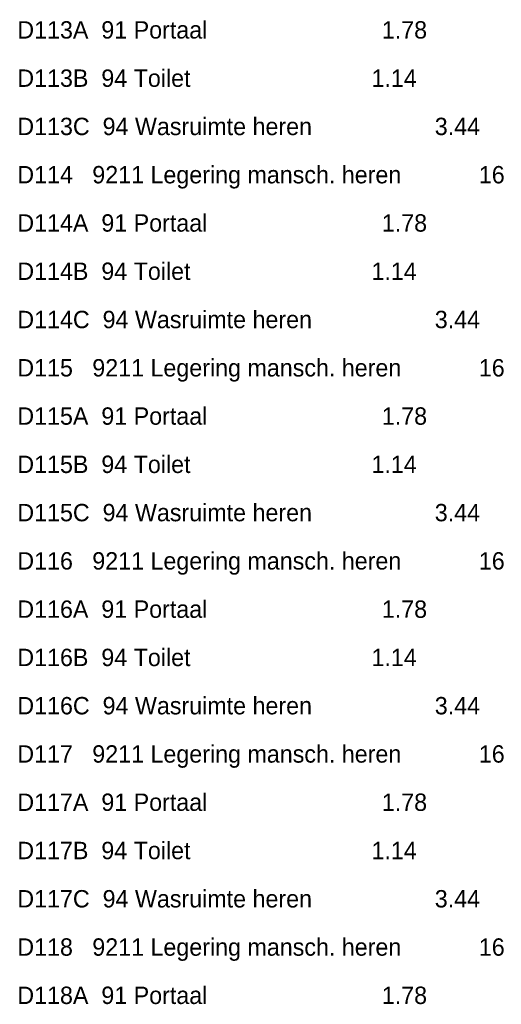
# Model space of a CAD drawing. Header units: millimetres. Extents: x -15 to 226, y -21 to 63.
# Tile 61 of 62: x 188 to 198, y -1 to 20. Entities that reach past the tile are written whole.
import ezdxf

# ---------------------------------------------------------------- set-up
doc = ezdxf.new("R2010")
doc.units = ezdxf.units.MM
doc.layers.add('LEGENDA', color=7, linetype='Continuous')
doc.styles.add('dgn000', font='dgn000.shx')

# ---------------------------------------------------------------- blocks, each defined once
blk = doc.blocks.new('DDELEG')
at = {"layer": 'LEGENDA', "color": 1, "linetype": 'Continuous', "lineweight": 0, "style": 'dgn000'}
for s, p in [('D113A  91 Portaal                           1.78', (62.64, -30)), ('D113B  94 Toilet                            1.14', (62.64, -31)), ('D113C  94 Wasruimte heren                   3.44', (62.64, -32)), ('D114   9211 Legering mansch. heren            16', (62.64, -33)), ('D114A  91 Portaal                           1.78', (62.64, -34)), ('D114B  94 Toilet                            1.14', (62.64, -35)), ('D114C  94 Wasruimte heren                   3.44', (62.64, -36)), ('D115   9211 Legering mansch. heren            16', (62.64, -37)), ('D115A  91 Portaal                           1.78', (62.64, -38)), ('D115B  94 Toilet                            1.14', (62.64, -39)), ('D115C  94 Wasruimte heren                   3.44', (62.64, -40)), ('D116   9211 Legering mansch. heren            16', (62.64, -41)), ('D116A  91 Portaal                           1.78', (62.64, -42)), ('D116B  94 Toilet                            1.14', (62.64, -43)), ('D116C  94 Wasruimte heren                   3.44', (62.64, -44)), ('D117   9211 Legering mansch. heren            16', (62.64, -45)), ('D117A  91 Portaal                           1.78', (62.64, -46)), ('D117B  94 Toilet                            1.14', (62.64, -47)), ('D117C  94 Wasruimte heren                   3.44', (62.64, -48)), ('D118   9211 Legering mansch. heren            16', (62.64, -49)), ('D118A  91 Portaal                           1.78', (62.64, -50))]:
    blk.add_text(s, height=0.36, dxfattribs=at).set_placement(p)

msp = doc.modelspace()

# ---------------------------------------------------------------- block references
at = {"layer": 'LEGENDA', "color": 1, "linetype": 'Continuous', "lineweight": 0}
msp.add_blockref('DDELEG', (125.423, 49.417), dxfattribs=at)

doc.saveas('drawing.dxf')
